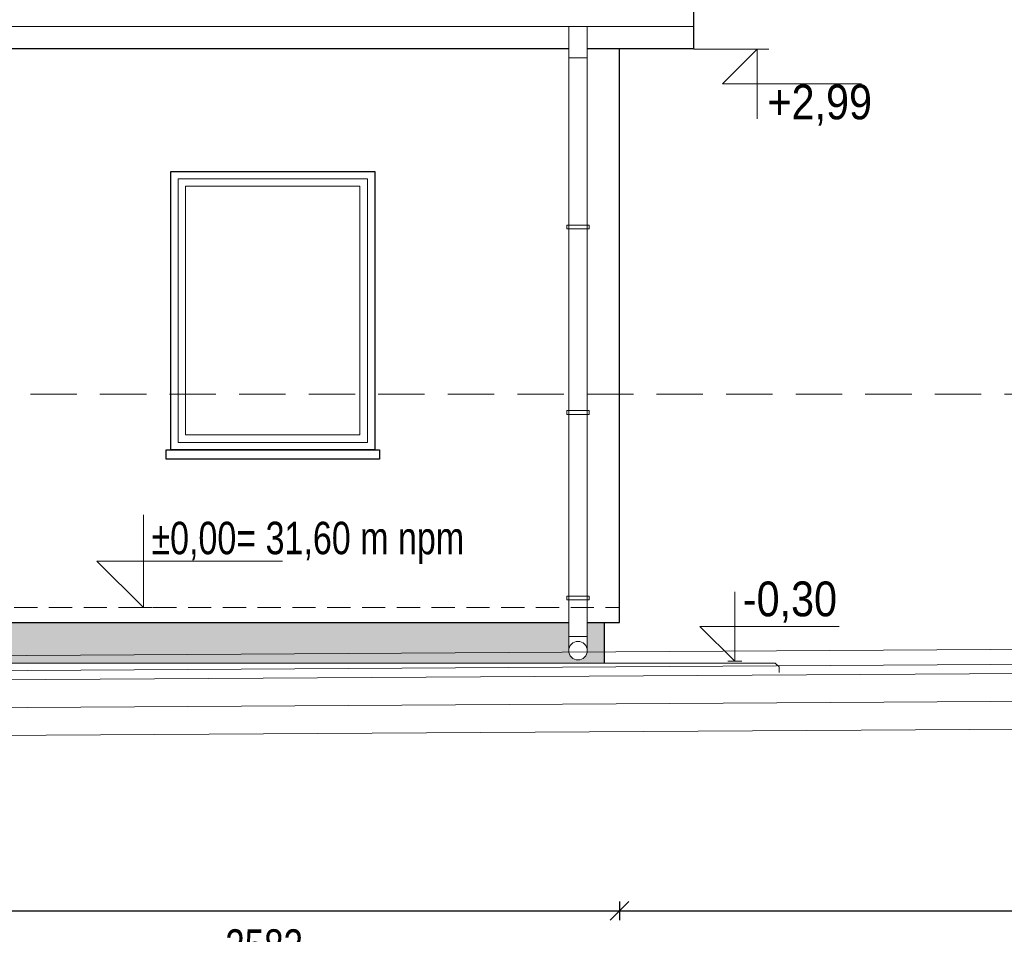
# Model space of a CAD drawing. Header units: inches. Extents: x 43593 to 117387, y -66787 to -26237.
# Tile 136 of 256: x 49876 to 50407, y -33420 to -32927. Entities that reach past the tile are written whole.
import ezdxf

# ---------------------------------------------------------------- set-up
doc = ezdxf.new("R2010")
doc.units = ezdxf.units.IN
doc.header["$MEASUREMENT"] = 0
doc.linetypes.add('HIDDEN', pattern=[0.375, 0.25, -0.125])
doc.layers.get('0').update_dxf_attribs({"lineweight": 0})
doc.layers.get('Defpoints').update_dxf_attribs({"lineweight": 0})
for name, color, linetype, lineweight in [('A2.1-wymiary', 30, 'Continuous', 0), ('p-- zero bud', 1, 'Continuous', 0), ('p--elewacja', 46, 'Continuous', 30), ('p--elewacja cienka', 251, 'Continuous', 0), ('p--koty wysok.', 141, 'Continuous', 0), ('p--przekrój-cienki', 2, 'Continuous', 5)]:
    doc.layers.add(name, color=color, linetype=linetype, lineweight=lineweight)
doc.styles.add('1-100', font='arial.ttf', dxfattribs={"width": 0.75, "height": 18})
doc.styles.add('1-200', font='arial.ttf', dxfattribs={"width": 0.75, "height": 35})
doc.styles.add('1-50', font='arial.ttf', dxfattribs={"width": 0.75, "height": 12.5})
doc.dimstyles.new('1-100', dxfattribs={"dimtxt": 18, "dimasz": 10, "dimexe": 5, "dimexo": 5, "dimgap": 0.09, "dimtad": 0, "dimdsep": 46, "dimtxsty": '1-100', "dimblk": 'OBLIQUE', "dimcen": 0.09, "dimadec": 0, "dimazin": 0, "dimtfac": 1, "dimtdec": 4, "dimtix": 1, "dimtofl": 0, "dimtmove": 0, "dimatfit": 3, "dimldrblk": 'OBLIQUE', "dimfxl": 5, "dimfxlon": 1, "dimtvp": 0.7, "dimtolj": 1, "dimtzin": 0, "dimarcsym": 0})

# ---------------------------------------------------------------- blocks, each defined once
blk = doc.blocks.new('kota wykoń')
for p, q in [((0, 25), (0, 0)), ((0, 0), (-12.5, 12.5)), ((-12.5, 12.5), (37.5, 12.5))]:
    blk.add_line(p, q)
at = {"lineweight": 0}
blk.add_line((-2.5, 0), (2.5, 0), dxfattribs=at)
blk = doc.blocks.new('_OBLIQUE')
at = {"color": 0, "linetype": 'ByBlock', "lineweight": -2}
for p, q in [((-0.5, -0.5), (0.5, 0.5)), ((0, 0), (0, 0))]:
    blk.add_line(p, q, dxfattribs=at)
blk = doc.blocks.new('*D2417')
at = {"layer": 'A2.1-wymiary', "color": 0, "linetype": 'Continuous', "lineweight": -2}
for p, q in [((49216.61, -33402.13), (49216.61, -33412.13)), ((50199.61, -33402.13), (50199.61, -33412.13)), ((49216.61, -33407.13), (50199.61, -33407.13))]:
    blk.add_line(p, q, dxfattribs=at)
at = {"layer": 'Defpoints', "color": 0}
for p in [(50199.61, -33141.54), (49216.61, -33295.92), (50199.61, -33407.13)]:
    blk.add_point(p, dxfattribs=at)
at = {"layer": 'A2.1-wymiary', "color": 0, "lineweight": -2, "xscale": 10, "yscale": 10, "zscale": 10, "rotation": 180}
blk.add_blockref('_OBLIQUE', (49216.61, -33407.13), dxfattribs=at)
at = {"layer": 'A2.1-wymiary', "color": 0, "lineweight": -2, "xscale": 10, "yscale": 10, "zscale": 10}
blk.add_blockref('_OBLIQUE', (50199.61, -33407.13), dxfattribs=at)
at = {"layer": 'A2.1-wymiary', "color": 0, "linetype": 'Continuous', "lineweight": 5, "ltscale": 8, "insert": (49708.11, -33392.43), "char_height": 18, "attachment_point": 5, "style": '1-100'}
blk.add_mtext('\\A1;983', dxfattribs=at)
blk = doc.blocks.new('*D2418')
at = {"layer": 'A2.1-wymiary', "color": 0, "linetype": 'Continuous', "lineweight": -2}
for p, q in [((50199.61, -33402.13), (50199.61, -33412.13)), ((51149.61, -33402.13), (51149.61, -33412.13)), ((50199.61, -33407.13), (51149.61, -33407.13))]:
    blk.add_line(p, q, dxfattribs=at)
at = {"layer": 'Defpoints', "color": 0}
for p in [(50199.61, -33212.49), (51149.61, -33212.49), (51149.61, -33407.13)]:
    blk.add_point(p, dxfattribs=at)
at = {"layer": 'A2.1-wymiary', "color": 0, "lineweight": -2, "xscale": 10, "yscale": 10, "zscale": 10, "rotation": 180}
blk.add_blockref('_OBLIQUE', (50199.61, -33407.13), dxfattribs=at)
at = {"layer": 'A2.1-wymiary', "color": 0, "lineweight": -2, "xscale": 10, "yscale": 10, "zscale": 10}
blk.add_blockref('_OBLIQUE', (51149.61, -33407.13), dxfattribs=at)
at = {"layer": 'A2.1-wymiary', "color": 0, "linetype": 'Continuous', "lineweight": 5, "ltscale": 8, "insert": (50674.61, -33392.43), "char_height": 18, "attachment_point": 5, "style": '1-100'}
blk.add_mtext('\\A1;950', dxfattribs=at)
blk = doc.blocks.new('*D2496')
at = {"layer": 'A2.1-wymiary', "color": 0, "linetype": 'Continuous', "lineweight": -2}
for p, q in [((48716.61, -33435.9), (48716.61, -33445.9)), ((51299.61, -33435.9), (51299.61, -33445.9)), ((48716.61, -33440.9), (51299.61, -33440.9))]:
    blk.add_line(p, q, dxfattribs=at)
at = {"layer": 'Defpoints', "color": 0}
for p in [(48716.61, -33391.16), (51299.61, -33402.13), (51299.61, -33440.9)]:
    blk.add_point(p, dxfattribs=at)
at = {"layer": 'A2.1-wymiary', "color": 0, "lineweight": -2, "xscale": 10, "yscale": 10, "zscale": 10, "rotation": 180}
blk.add_blockref('_OBLIQUE', (48716.61, -33440.9), dxfattribs=at)
at = {"layer": 'A2.1-wymiary', "color": 0, "lineweight": -2, "xscale": 10, "yscale": 10, "zscale": 10}
blk.add_blockref('_OBLIQUE', (51299.61, -33440.9), dxfattribs=at)
at = {"layer": 'A2.1-wymiary', "color": 0, "linetype": 'Continuous', "lineweight": 5, "ltscale": 8, "insert": (50008.11, -33426.2), "char_height": 18, "attachment_point": 5, "style": '1-100'}
blk.add_mtext('\\A1;2583', dxfattribs=at)

msp = doc.modelspace()

# ---------------------------------------------------------------- hatches: boundary and pattern name
at = {"layer": 'p--elewacja cienka', "linetype": 'Continuous', "lineweight": 5}
h = msp.add_hatch(dxfattribs=at)
h.set_pattern_fill('02-Tynk zaprawa', color=256, scale=10, angle=180, style=0)
h.set_pattern_definition([(170, (97295.802, -12570.117), (0.285407, 30.412473), [0, -10]), (168, (97292.802, -12575.117), (3.302908, 29.968163), [0, -10]), (-177, (97299.802, -12577.117), (-6.563226, 29.697206), [0, -15]), (-98, (97298.8, -12575.617), (-41.559146, -8.29683), [0, -5]), (157, (97299.802, -12576.617), (-6.688163, 35.429768), [0, -8]), (122, (97301.8, -12579.117), (-37.630472, -5.826453), [0, -6]), (101, (97301.8, -12573.117), (36.947797, 14.31294), [0, -9]), (140, (97295.8, -12570.117), (28.30916, 41.51616), [0, -10]), (88, (97292.8, -12575.117), (40.080332, 1.602193), [0, -10]), (-137, (97299.8, -12577.12), (-51.39665, 47.78477), [0, -15]), (-168, (97298.802, -12575.617), (-19.931417, 26.433664), [0, -5]), (117, (97299.802, -12576.617), (16.75938, 30.985855), [0, -9]), (174, (97301.802, -12579.117), (-15.492735, -3.9019435), [0, -6]), (42, (97301.8, -12573.117), (37.989413, -31.73018), [0, -43]), (98, (97295.802, -12570.117), (29.012177, 9.126533), [1, -10]), (-168, (97292.802, -12575.117), (-9.171794, 28.720693), [1, -10]), (143, (97299.802, -12577.117), (14.061273, 26.96814), [1, -15]), (-78, (97298.8, -12575.617), (-36.21514, -22.010534), [1, -5]), (77, (97299.802, -12576.617), (33.730123, 12.73887), [1, -8]), (-161, (97301.8, -12579.117), (-2.787893, -37.976672), [1, -6]), (171, (97301.8, -12573.117), (-0.812874, 39.614887), [1, -9]), (-88, (97295.8, -12570.117), (-49.795044, -6.74193), [1, -10]), (-118, (97292.8, -12575.117), (-36.726318, 16.13002), [1, -10]), (37, (97299.8, -12577.12), (46.12023, -52.89541), [1, -15]), (68, (97298.802, -12575.617), (33.060008, 1.742376), [1, -5]), (-127, (97299.802, -12576.617), (-35.19673, 1.479925), [1, -9]), (54, (97301.802, -12579.117), (4.3671853, 15.3680738), [1, -6]), (142, (97301.8, -12573.117), (24.651337, 42.922157), [1, -43]), (98, (97295.702, -12570.117), (29.012177, 9.126533), [1, -10]), (-168, (97292.702, -12575.117), (-9.171794, 28.720693), [1, -10]), (143, (97299.702, -12577.117), (14.061273, 26.96814), [1, -15]), (-78, (97298.7, -12575.617), (-36.21514, -22.010534), [1, -5]), (77, (97299.702, -12576.617), (33.730123, 12.73887), [1, -8]), (-161, (97301.9, -12579.117), (-2.787893, -37.976672), [1, -6]), (171, (97301.9, -12573.117), (-0.812874, 39.614887), [1, -9]), (-88, (97295.7, -12570.117), (-49.795044, -6.74193), [1, -10]), (-118, (97292.7, -12575.117), (-36.726318, 16.13002), [1, -10]), (37, (97299.7, -12577.12), (46.12023, -52.89541), [1, -15]), (68, (97298.702, -12575.617), (33.060008, 1.742376), [1, -5]), (-127, (97299.702, -12576.617), (-35.19673, 1.479925), [1, -9]), (54, (97301.902, -12579.117), (4.3671853, 15.3680738), [1, -6]), (142, (97301.9, -12573.117), (24.651337, 42.922157), [1, -43])])
h.paths.add_polyline_path([(49849.713, -33273.666), (49849.713, -33251.666), (50172.263, -33251.666), (50172.263, -33259.287), (50172.263, -33266.916, 1), (50182.263, -33266.916), (50182.263, -33259.287), (50182.263, -33251.666), (50191.613, -33251.666), (50191.613, -33273.666)])

# ---------------------------------------------------------------- linework, layer by layer
at = {"layer": 'p--elewacja', "ltscale": 35}
for p, q in [((50239.613, -32942.666), (50239.613, -32661.486)), ((50172.263, -32942.666), (49244.463, -32942.666)), ((50239.613, -32942.666), (50182.263, -32942.666)), ((50199.613, -33251.666), (50199.613, -32942.666)), ((49849.713, -33251.666), (50172.263, -33251.666)), ((50182.263, -33251.666), (50199.613, -33251.666)), ((50191.613, -33273.666), (50191.613, -33251.666))]:
    msp.add_line(p, q, dxfattribs=at)
for points in [[(50067.744, -33158.666), (49957.744, -33158.666), (49957.744, -33008.666), (50067.744, -33008.666)], [(50070.244, -33163.666), (49955.244, -33163.666), (49955.244, -33158.666), (50070.244, -33158.666)]]:
    msp.add_lwpolyline(points, close=True, dxfattribs=at)
at = {"layer": 'p--elewacja cienka', "lineweight": 5}
for p, q in [((50239.613, -32930.666), (49177.113, -32930.666)), ((50172.263, -33266.916), (50172.263, -32930.666)), ((50182.263, -33266.916), (50182.263, -32930.666)), ((50182.263, -32947.461), (50172.263, -32947.461)), ((50182.263, -33037.581), (50172.263, -33037.581)), ((50182.263, -33259.287), (50172.263, -33259.287)), ((50283.613, -33273.666), (49849.713, -33273.666))]:
    msp.add_line(p, q, dxfattribs=at)
at = {"layer": 'p--elewacja cienka', "linetype": 'HIDDEN', "lineweight": 5, "ltscale": 100}
msp.add_line((48719.613, -33128.666), (51149.613, -33128.666), dxfattribs=at)
at = {"layer": 'p--elewacja cienka', "linetype": 'HIDDEN', "lineweight": 5, "ltscale": 50}
msp.add_line((49217.113, -33243.666), (50199.613, -33243.666), dxfattribs=at)
at = {"layer": 'p--elewacja cienka', "lineweight": 5}
for points in [[(50063.744, -33154.666), (49961.744, -33154.666), (49961.744, -33012.666), (50063.744, -33012.666)], [(50059.744, -33150.666), (49965.744, -33150.666), (49965.744, -33016.666), (50059.744, -33016.666)], [(50171.263, -33037.581), (50183.263, -33037.581), (50183.263, -33039.581), (50171.263, -33039.581)], [(50171.263, -33137.581), (50183.263, -33137.581), (50183.263, -33139.581), (50171.263, -33139.581)], [(50171.263, -33237.581), (50183.263, -33237.581), (50183.263, -33239.581), (50171.263, -33239.581)]]:
    msp.add_lwpolyline(points, close=True, dxfattribs=at)
msp.add_lwpolyline([(50279.613, -33273.666), (50279.613, -33273.666), (50283.613, -33273.666), (50285.613, -33275.666), (50285.613, -33278.666)], dxfattribs=at)
msp.add_circle((50177.263, -33266.916), 5, dxfattribs=at)
at = {"layer": 'p--koty wysok.'}
msp.add_line((50239.613, -32942.808), (50280.067, -32942.808), dxfattribs=at)
at = {"layer": 'p--przekrój-cienki', "linetype": 'Continuous', "ltscale": 35}
for points in [[(51299.613, -33260.666), (51149.613, -33261.666), (49216.613, -33273.666)], [(51292.613, -33268.713), (51149.664, -33269.666), (49216.662, -33281.666)], [(51292.613, -33273.713), (51149.696, -33274.666), (49216.693, -33286.666)], [(51282.78, -33288.779), (51149.793, -33289.666), (49216.787, -33301.666)], [(51299.899, -33303.665), (51149.89, -33304.665), (49216.88, -33316.665)]]:
    msp.add_lwpolyline(points, dxfattribs=at)

# ---------------------------------------------------------------- block references
at = {"layer": 'p-- zero bud', "xscale": 2, "yscale": 2, "zscale": 2.4, "rotation": 360}
msp.add_blockref('kota wykoń', (49942.997, -33243.666), dxfattribs=at)
at = {"layer": 'p--koty wysok.', "xscale": -1.5, "yscale": 1.5, "zscale": 1.5, "rotation": 180}
msp.add_blockref('kota wykoń', (50273.882, -32942.808), dxfattribs=at)
at = {"layer": 'p--koty wysok.', "xscale": 1.5, "yscale": 1.5, "zscale": 1.5}
msp.add_blockref('kota wykoń', (50261.766, -33272.666), dxfattribs=at)

# ---------------------------------------------------------------- texts
at = {"layer": 'p-- zero bud', "insert": (49947.354, -33197.458), "char_height": 25, "width": 1063.83193, "attachment_point": 1, "style": '1-200'}
msp.add_mtext('{\\H0.7x;±0,00= 31,60 m npm}', dxfattribs=at)
at = {"layer": 'p--koty wysok.', "char_height": 18.75, "width": 207.41597, "style": '1-50'}
for s, insert, attachment_point in [('{\\W0.85;+2,99}', (50279.391, -32984.092), 7), ('{\\W0.85;-0,30}', (50266.135, -33229.646), 1)]:
    msp.add_mtext(s, dxfattribs=dict(at, insert=insert, attachment_point=attachment_point))

# ---------------------------------------------------------------- dimensions: what is measured, and where the dimension line sits
at = {"layer": 'A2.1-wymiary', "linetype": 'Continuous', "lineweight": 5}
for base, p1, p2, picture, middle in [((50199.613, -33407.129), (49216.613, -33295.923), (50199.613, -33141.536), '*D2417', (49708.113, -33392.427)), ((51149.613, -33407.129), (50199.613, -33212.492), (51149.613, -33212.492), '*D2418', (50674.613, -33392.427)), ((51299.613, -33440.9), (48716.613, -33391.163), (51299.613, -33402.129), '*D2496', (50008.113, -33426.198))]:
    dim = msp.add_linear_dim(base=base, p1=p1, p2=p2, dimstyle='1-100', override={"dimtxt": 18, "dimtvp": 0.8}, dxfattribs=at)
    dim.commit()
    dim.dimension.update_dxf_attribs({"geometry": picture, "text_midpoint": middle})

doc.saveas('drawing.dxf')
